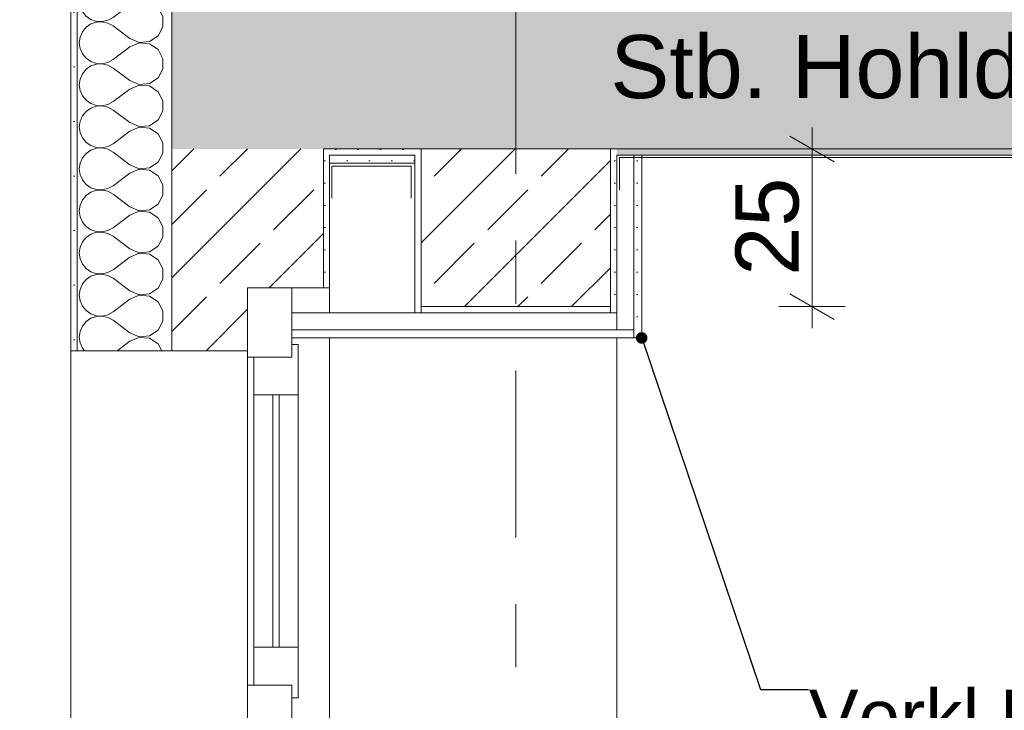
# Model space of a CAD drawing. Header units: metres. Extents: x -17.8 to 3.6, y -5.9 to 16.3.
# Tile 20 of 77: x -13.9 to -12.4, y 5.5 to 6.6. Entities that reach past the tile are written whole.
import ezdxf

# ---------------------------------------------------------------- set-up
doc = ezdxf.new("R2010")
doc.units = ezdxf.units.M
doc.header["$MEASUREMENT"] = 0
doc.linetypes.add('Strichlinie doppelt', pattern=[0.546806, 0.264583, -0.105833, 0.070556, -0.105833])
doc.linetypes.add('Wipeout_Contour', pattern=[1, 0, -1])
for name, color, linetype in [('152 - Bemaßung_ Beschriftung.Ausbau', 7, 'Continuous'), ('301 - Elemente.Linie', 7, 'Continuous'), ('451 - Universal.Achsen Raster', 7, 'Continuous'), ('603 - Struktur.Bodenplatte_ Decke Roh', 7, 'Continuous'), ('604 - Struktur.Wand Aussen', 7, 'Continuous'), ('607 - Struktur.Stütze', 7, 'Continuous'), ('608 - Struktur.Träger', 7, 'Continuous'), ('Neubau_152 - Bemaßung_ Beschriftung.Ausbau', 7, 'Continuous'), ('Neubau_653 - Abdeckung.TB Verkofferung', 7, 'Continuous')]:
    doc.layers.add(name, color=color, linetype=linetype)
doc.styles.add('ERSTELLTER_STIL_1', font='txt')
doc.dimstyles.new('ERSTELLTER_STIL__1', dxfattribs={"dimtxt": 0.1, "dimasz": 0.0532, "dimexe": 0.18, "dimexo": 0.0625, "dimgap": 0, "dimtad": 1, "dimzin": 0, "dimdsep": 46, "dimtxsty": 'ERSTELLTER_STIL_1', "dimblk": 'ARROWHEAD_2', "dimblk1": 'ARROWHEAD_2', "dimblk2": 'ARROWHEAD_2', "dimcen": 0.09, "dimse1": 1, "dimse2": 1, "dimclrd": 7, "dimclre": 7, "dimclrt": 7, "dimazin": 0, "dimtfac": 1, "dimtdec": 4, "dimtmove": 0, "dimatfit": 3, "dimfxl": 1, "dimtolj": 1, "dimtzin": 0, "dimarcsym": 0})
doc.dimstyles.new('ERSTELLTER_STIL__4', dxfattribs={"dimtxt": 0.18, "dimasz": 0.03648, "dimexe": 0.18, "dimexo": 0.0625, "dimgap": 0, "dimtad": 0, "dimtih": 1, "dimtoh": 1, "dimdec": 4, "dimzin": 0, "dimdsep": 46, "dimcen": 0.09, "dimadec": 0, "dimazin": 0, "dimtfac": 1, "dimtdec": 4, "dimtmove": 0, "dimatfit": 3, "dimldrblk": 'ARROWHEAD_11', "dimfxl": 1, "dimtolj": 1, "dimtzin": 0, "dimarcsym": 0})
pattern_1 = [(45, (0, 0), (-0.01767767, 0.01767767), [0, -0.025])]
pattern_2 = [(45, (0, 0), (-0.0848528, 0.0848528), []), (45, (-0.04243, 0.04243), (-0.0848528, 0.0848528), [0.09, -0.03])]

# ---------------------------------------------------------------- blocks, each defined once
blk = doc.blocks.new('*X6')
at = {"layer": '604 - Struktur.Wand Aussen', "color": 7, "linetype": 'Continuous', "lineweight": 5}
for p, q in [((-13.8404, 6.6091), (-13.8417, 6.6)), ((-13.8378, 6.615), (-13.8404, 6.6091)), ((-13.7617, 6.6067), (-13.7728, 6.615)), ((-13.7617, 6.6067), (-13.7467, 6.6004)), ((-13.7467, 6.6004), (-13.7305, 6.6019)), ((-13.7305, 6.6019), (-13.717, 6.6109)), ((-13.717, 6.6109), (-13.7148, 6.615)), ((-13.8417, 6.6), (-13.8404, 6.5909)), ((-13.8404, 6.5909), (-13.8367, 6.5825)), ((-13.7617, 6.5933), (-13.7883, 6.5733)), ((-13.7467, 6.5996), (-13.7617, 6.5933)), ((-13.7305, 6.5981), (-13.7467, 6.5996)), ((-13.717, 6.5891), (-13.7305, 6.5981)), ((-13.7093, 6.5748), (-13.717, 6.5891)), ((-13.8367, 6.5825), (-13.8308, 6.5754)), ((-13.8308, 6.5754), (-13.8232, 6.5702)), ((-13.8232, 6.5702), (-13.8145, 6.5672)), ((-13.7964, 6.5689), (-13.7883, 6.5733)), ((-13.7093, 6.5585), (-13.7093, 6.5748)), ((-13.8308, 6.5579), (-13.8367, 6.5509)), ((-13.8232, 6.5631), (-13.8308, 6.5579)), ((-13.8145, 6.5661), (-13.8232, 6.5631)), ((-13.8145, 6.5672), (-13.8053, 6.5668)), ((-13.8053, 6.5665), (-13.8145, 6.5661)), ((-13.8053, 6.5668), (-13.7964, 6.5689)), ((-13.7964, 6.5645), (-13.8053, 6.5665)), ((-13.7883, 6.56), (-13.7964, 6.5645)), ((-13.7617, 6.54), (-13.7883, 6.56)), ((-13.717, 6.5442), (-13.7093, 6.5585)), ((-13.8404, 6.5424), (-13.8417, 6.5333)), ((-13.8367, 6.5509), (-13.8404, 6.5424)), ((-13.7617, 6.54), (-13.7467, 6.5337)), ((-13.7305, 6.5352), (-13.717, 6.5442)), ((-13.8417, 6.5333), (-13.8404, 6.5242)), ((-13.8404, 6.5242), (-13.8367, 6.5158)), ((-13.7617, 6.5267), (-13.7883, 6.5067)), ((-13.7467, 6.533), (-13.7617, 6.5267)), ((-13.7467, 6.5337), (-13.7305, 6.5352)), ((-13.7305, 6.5314), (-13.7467, 6.533)), ((-13.717, 6.5224), (-13.7305, 6.5314)), ((-13.7093, 6.5081), (-13.717, 6.5224)), ((-13.8367, 6.5158), (-13.8308, 6.5087)), ((-13.8308, 6.5087), (-13.8232, 6.5035)), ((-13.7964, 6.5022), (-13.7883, 6.5067)), ((-13.7093, 6.4919), (-13.7093, 6.5081)), ((-13.8308, 6.4913), (-13.8367, 6.4842)), ((-13.8232, 6.4965), (-13.8308, 6.4913)), ((-13.8232, 6.5035), (-13.8145, 6.5006)), ((-13.8145, 6.4994), (-13.8232, 6.4965)), ((-13.8145, 6.5006), (-13.8053, 6.5001)), ((-13.8053, 6.4999), (-13.8145, 6.4994)), ((-13.8053, 6.5001), (-13.7964, 6.5022)), ((-13.7964, 6.4978), (-13.8053, 6.4999)), ((-13.7883, 6.4933), (-13.7964, 6.4978)), ((-13.7617, 6.4733), (-13.7883, 6.4933)), ((-13.717, 6.4776), (-13.7093, 6.4919)), ((-13.8404, 6.4758), (-13.8417, 6.4667)), ((-13.8367, 6.4842), (-13.8404, 6.4758)), ((-13.7305, 6.4686), (-13.717, 6.4776)), ((-13.8417, 6.4667), (-13.8404, 6.4576)), ((-13.7617, 6.46), (-13.7883, 6.44)), ((-13.7617, 6.4733), (-13.7467, 6.467)), ((-13.7467, 6.4663), (-13.7617, 6.46)), ((-13.7467, 6.467), (-13.7305, 6.4686)), ((-13.7305, 6.4648), (-13.7467, 6.4663)), ((-13.717, 6.4558), (-13.7305, 6.4648)), ((-13.8404, 6.4576), (-13.8367, 6.4491)), ((-13.8367, 6.4491), (-13.8308, 6.4421)), ((-13.7093, 6.4415), (-13.717, 6.4558)), ((-13.8308, 6.4421), (-13.8232, 6.4369)), ((-13.8232, 6.4298), (-13.8308, 6.4246)), ((-13.8232, 6.4369), (-13.8145, 6.4339)), ((-13.8145, 6.4328), (-13.8232, 6.4298)), ((-13.8145, 6.4339), (-13.8053, 6.4335)), ((-13.8053, 6.4332), (-13.8145, 6.4328)), ((-13.8053, 6.4335), (-13.7964, 6.4355)), ((-13.7964, 6.4311), (-13.8053, 6.4332)), ((-13.7964, 6.4355), (-13.7883, 6.44)), ((-13.7883, 6.4267), (-13.7964, 6.4311)), ((-13.7093, 6.4252), (-13.7093, 6.4415)), ((-13.8367, 6.4175), (-13.8404, 6.4091)), ((-13.8308, 6.4246), (-13.8367, 6.4175)), ((-13.7617, 6.4067), (-13.7883, 6.4267)), ((-13.717, 6.4109), (-13.7093, 6.4252)), ((-13.8404, 6.4091), (-13.8417, 6.4)), ((-13.8417, 6.4), (-13.8404, 6.3909)), ((-13.7617, 6.4067), (-13.7467, 6.4004)), ((-13.7467, 6.3996), (-13.7617, 6.3933)), ((-13.7467, 6.4004), (-13.7305, 6.4019)), ((-13.7305, 6.3981), (-13.7467, 6.3996)), ((-13.7305, 6.4019), (-13.717, 6.4109)), ((-13.717, 6.3891), (-13.7305, 6.3981)), ((-13.8404, 6.3909), (-13.8367, 6.3825)), ((-13.8367, 6.3825), (-13.8308, 6.3754)), ((-13.7617, 6.3933), (-13.7883, 6.3733)), ((-13.7093, 6.3748), (-13.717, 6.3891)), ((-13.8308, 6.3754), (-13.8232, 6.3702)), ((-13.8232, 6.3702), (-13.8145, 6.3672)), ((-13.8145, 6.3661), (-13.8232, 6.3631)), ((-13.8145, 6.3672), (-13.8053, 6.3668)), ((-13.8053, 6.3665), (-13.8145, 6.3661)), ((-13.8053, 6.3668), (-13.7964, 6.3689)), ((-13.7964, 6.3645), (-13.8053, 6.3665)), ((-13.7964, 6.3689), (-13.7883, 6.3733)), ((-13.7093, 6.3585), (-13.7093, 6.3748)), ((-13.8367, 6.3509), (-13.8404, 6.3424)), ((-13.8308, 6.3579), (-13.8367, 6.3509)), ((-13.8232, 6.3631), (-13.8308, 6.3579)), ((-13.7883, 6.36), (-13.7964, 6.3645)), ((-13.7617, 6.34), (-13.7883, 6.36)), ((-13.717, 6.3442), (-13.7093, 6.3585)), ((-13.8404, 6.3424), (-13.8417, 6.3333)), ((-13.7617, 6.34), (-13.7467, 6.3337)), ((-13.7467, 6.3337), (-13.7305, 6.3352)), ((-13.7305, 6.3352), (-13.717, 6.3442)), ((-13.8417, 6.3333), (-13.8404, 6.3242)), ((-13.8404, 6.3242), (-13.8367, 6.3158)), ((-13.7617, 6.3267), (-13.7883, 6.3067)), ((-13.7467, 6.333), (-13.7617, 6.3267)), ((-13.7305, 6.3314), (-13.7467, 6.333)), ((-13.717, 6.3224), (-13.7305, 6.3314)), ((-13.7093, 6.3081), (-13.717, 6.3224)), ((-13.8367, 6.3158), (-13.8308, 6.3087)), ((-13.8308, 6.3087), (-13.8232, 6.3035)), ((-13.7964, 6.3022), (-13.7883, 6.3067)), ((-13.7093, 6.2919), (-13.7093, 6.3081)), ((-13.8308, 6.2913), (-13.8367, 6.2842)), ((-13.8232, 6.2965), (-13.8308, 6.2913)), ((-13.8232, 6.3035), (-13.8145, 6.3006)), ((-13.8145, 6.2994), (-13.8232, 6.2965)), ((-13.8145, 6.3006), (-13.8053, 6.3001)), ((-13.8053, 6.2999), (-13.8145, 6.2994)), ((-13.8053, 6.3001), (-13.7964, 6.3022)), ((-13.7964, 6.2978), (-13.8053, 6.2999)), ((-13.7883, 6.2933), (-13.7964, 6.2978)), ((-13.7617, 6.2733), (-13.7883, 6.2933)), ((-13.717, 6.2776), (-13.7093, 6.2919)), ((-13.8404, 6.2758), (-13.8417, 6.2667)), ((-13.8367, 6.2842), (-13.8404, 6.2758)), ((-13.7617, 6.2733), (-13.7467, 6.267)), ((-13.7305, 6.2686), (-13.717, 6.2776)), ((-13.8417, 6.2667), (-13.8404, 6.2576)), ((-13.8404, 6.2576), (-13.8367, 6.2491)), ((-13.7617, 6.26), (-13.7883, 6.24)), ((-13.7467, 6.2663), (-13.7617, 6.26)), ((-13.7467, 6.267), (-13.7305, 6.2686)), ((-13.7305, 6.2648), (-13.7467, 6.2663)), ((-13.717, 6.2558), (-13.7305, 6.2648)), ((-13.8367, 6.2491), (-13.8308, 6.2421)), ((-13.8308, 6.2421), (-13.8232, 6.2369)), ((-13.7093, 6.2415), (-13.717, 6.2558)), ((-13.7093, 6.2252), (-13.7093, 6.2415)), ((-13.8232, 6.2298), (-13.8308, 6.2246)), ((-13.8232, 6.2369), (-13.8145, 6.2339)), ((-13.8145, 6.2328), (-13.8232, 6.2298)), ((-13.8145, 6.2339), (-13.8053, 6.2335)), ((-13.8053, 6.2332), (-13.8145, 6.2328)), ((-13.8053, 6.2335), (-13.7964, 6.2355)), ((-13.7964, 6.2311), (-13.8053, 6.2332)), ((-13.7964, 6.2355), (-13.7883, 6.24)), ((-13.7883, 6.2267), (-13.7964, 6.2311)), ((-13.7617, 6.2067), (-13.7883, 6.2267)), ((-13.8367, 6.2175), (-13.8404, 6.2091)), ((-13.8308, 6.2246), (-13.8367, 6.2175)), ((-13.7305, 6.2019), (-13.717, 6.2109)), ((-13.717, 6.2109), (-13.7093, 6.2252)), ((-13.8404, 6.2091), (-13.8417, 6.2)), ((-13.8417, 6.2), (-13.8404, 6.1909)), ((-13.7617, 6.2067), (-13.7467, 6.2004)), ((-13.7467, 6.1996), (-13.7617, 6.1933)), ((-13.7467, 6.2004), (-13.7305, 6.2019)), ((-13.7305, 6.1981), (-13.7467, 6.1996)), ((-13.717, 6.1891), (-13.7305, 6.1981)), ((-13.8404, 6.1909), (-13.8367, 6.1825)), ((-13.8367, 6.1825), (-13.8308, 6.1754)), ((-13.7617, 6.1933), (-13.7883, 6.1733)), ((-13.7093, 6.1748), (-13.717, 6.1891)), ((-13.8308, 6.1754), (-13.8232, 6.1702)), ((-13.8232, 6.1702), (-13.8145, 6.1672)), ((-13.8145, 6.1661), (-13.8232, 6.1631)), ((-13.8145, 6.1672), (-13.8053, 6.1668)), ((-13.8053, 6.1665), (-13.8145, 6.1661)), ((-13.8053, 6.1668), (-13.7964, 6.1689)), ((-13.7964, 6.1645), (-13.8053, 6.1665)), ((-13.7964, 6.1689), (-13.7883, 6.1733)), ((-13.7883, 6.16), (-13.7964, 6.1645)), ((-13.7093, 6.1585), (-13.7093, 6.1748)), ((-13.8367, 6.1509), (-13.8404, 6.1424)), ((-13.8308, 6.1579), (-13.8367, 6.1509)), ((-13.8232, 6.1631), (-13.8308, 6.1579)), ((-13.7617, 6.14), (-13.7883, 6.16)), ((-13.717, 6.1442), (-13.7093, 6.1585)), ((-13.8404, 6.1424), (-13.8417, 6.1333)), ((-13.8417, 6.1333), (-13.8404, 6.1242)), ((-13.7617, 6.14), (-13.7467, 6.1337)), ((-13.7467, 6.133), (-13.7617, 6.1267)), ((-13.7467, 6.1337), (-13.7305, 6.1352)), ((-13.7305, 6.1314), (-13.7467, 6.133)), ((-13.7305, 6.1352), (-13.717, 6.1442)), ((-13.8404, 6.1242), (-13.8367, 6.1158)), ((-13.7617, 6.1267), (-13.7883, 6.1067)), ((-13.717, 6.1224), (-13.7305, 6.1314)), ((-13.7093, 6.1081), (-13.717, 6.1224)), ((-13.8367, 6.1158), (-13.8308, 6.1087)), ((-13.8308, 6.1087), (-13.8232, 6.1035)), ((-13.8232, 6.1035), (-13.8145, 6.1006)), ((-13.8053, 6.1001), (-13.7964, 6.1022)), ((-13.7964, 6.1022), (-13.7883, 6.1067)), ((-13.7093, 6.0919), (-13.7093, 6.1081)), ((-13.8308, 6.0913), (-13.8367, 6.0842)), ((-13.8232, 6.0965), (-13.8308, 6.0913)), ((-13.8145, 6.0994), (-13.8232, 6.0965)), ((-13.8145, 6.1006), (-13.8053, 6.1001)), ((-13.8053, 6.0999), (-13.8145, 6.0994)), ((-13.7964, 6.0978), (-13.8053, 6.0999)), ((-13.7883, 6.0933), (-13.7964, 6.0978)), ((-13.7617, 6.0733), (-13.7883, 6.0933)), ((-13.717, 6.0776), (-13.7093, 6.0919)), ((-13.8404, 6.0758), (-13.8417, 6.0667)), ((-13.8367, 6.0842), (-13.8404, 6.0758)), ((-13.7617, 6.0733), (-13.7467, 6.067)), ((-13.7305, 6.0686), (-13.717, 6.0776)), ((-13.8417, 6.0667), (-13.8404, 6.0576)), ((-13.8404, 6.0576), (-13.8367, 6.0491)), ((-13.7617, 6.06), (-13.7817, 6.045)), ((-13.7467, 6.0663), (-13.7617, 6.06)), ((-13.7467, 6.067), (-13.7305, 6.0686)), ((-13.7305, 6.0648), (-13.7467, 6.0663)), ((-13.717, 6.0558), (-13.7305, 6.0648)), ((-13.7112, 6.045), (-13.717, 6.0558)), ((-13.8367, 6.0491), (-13.8333, 6.045))]:
    blk.add_line(p, q, dxfattribs=at)
blk = doc.blocks.new('*D83')
at = {"layer": '152 - Bemaßung_ Beschriftung.Ausbau', "color": 7, "linetype": 'Continuous', "lineweight": 5}
for p, q in [((-12.6805, 6.365), (-12.6805, 6.3992)), ((-12.6455, 6.3448), (-12.7155, 6.3852)), ((-12.628, 6.365), (-12.733, 6.365)), ((-12.6805, 6.115), (-12.6805, 6.365)), ((-12.7155, 6.1352), (-12.6455, 6.0948)), ((-12.628, 6.115), (-12.733, 6.115)), ((-12.6805, 6.0808), (-12.6805, 6.115))]:
    blk.add_line(p, q, dxfattribs=at)
at = {"layer": '152 - Bemaßung_ Beschriftung.Ausbau', "color": 7, "lineweight": 5, "insert": (-12.7005, 6.1641), "char_height": 0.1, "attachment_point": 7, "rotation": 90, "style": 'ERSTELLTER_STIL_1'}
blk.add_mtext('\\A1;{\\pql;\\fArial|b0|i0|c0|p38;25}', dxfattribs=at)
blk = doc.blocks.new('ARROWHEAD_2')
at = {"color": 0, "linetype": 'Continuous', "lineweight": 0}
for p, q in [((-0.378, -0.655), (0.378, 0.655)), ((0, 0), (-1, 0))]:
    blk.add_line(p, q, dxfattribs=at)
blk = doc.blocks.new('*D92')
at = {"layer": '152 - Bemaßung_ Beschriftung.Ausbau', "color": 7, "linetype": 'Continuous', "lineweight": 5}
for p, q in [((-14.855, 0), (-14.855, 13.3199)), ((-14.89, 0.0202), (-14.82, -0.0202)), ((-14.8025, 0), (-14.9075, 0)), ((-14.855, -1.75), (-14.855, 0)), ((-14.89, -1.7298), (-14.82, -1.7702)), ((-14.8025, -1.75), (-14.9075, -1.75))]:
    blk.add_line(p, q, dxfattribs=at)
at = {"color": 254, "linetype": 'Wipeout_Contour', "lineweight": 0, "ltscale": 59.837338}
blk.add_wipeout([(-14.8563, -1.0268), (-14.8563, -0.7232), (-14.9938, -0.7232), (-14.9938, -1.0268)], dxfattribs=at).dxf.layer = '152 - Bemaßung_ Beschriftung.Ausbau'
at = {"layer": '152 - Bemaßung_ Beschriftung.Ausbau', "color": 7, "lineweight": 5, "insert": (-14.875, -1.008), "char_height": 0.1, "attachment_point": 7, "rotation": 90, "style": 'ERSTELLTER_STIL_1'}
blk.add_mtext('\\A1;{\\pql;\\fArial|b0|i0|c0|p38;1,75}', dxfattribs=at)
blk = doc.blocks.new('*D93')
at = {"layer": '152 - Bemaßung_ Beschriftung.Ausbau', "color": 7, "linetype": 'Continuous', "lineweight": 5}
for p, q in [((-14.855, 13.3199), (-14.855, 13.3541)), ((-14.82, 13.2997), (-14.89, 13.3401)), ((-14.8025, 13.3199), (-14.9075, 13.3199)), ((-14.855, 0), (-14.855, 13.3199)), ((-14.89, 0.0202), (-14.82, -0.0202))]:
    blk.add_line(p, q, dxfattribs=at)
at = {"color": 254, "linetype": 'Wipeout_Contour', "lineweight": 0, "ltscale": 65.424627}
blk.add_wipeout([(-14.8563, 6.4201), (-14.8563, 6.8997), (-14.9938, 6.8997), (-14.9938, 6.4201)], dxfattribs=at).dxf.layer = '152 - Bemaßung_ Beschriftung.Ausbau'
at = {"layer": '152 - Bemaßung_ Beschriftung.Ausbau', "color": 7, "lineweight": 5, "insert": (-14.8556, 6.4389), "char_height": 0.1, "attachment_point": 7, "rotation": 90, "style": 'ERSTELLTER_STIL_1'}
blk.add_mtext('\\A1;{\\pql;\\fArial|b0|i0|c0|p38;13,31\\fArial|b0|i0|c0|p38;\\A1{\\H.66x;\\S99^  ;}}', dxfattribs=at)
blk = doc.blocks.new('*D100')
at = {"layer": '152 - Bemaßung_ Beschriftung.Ausbau', "color": 7, "linetype": 'Continuous', "lineweight": 5}
for p, q in [((-14.39, 6.1652), (-14.32, 6.1248)), ((-14.3025, 6.145), (-14.4075, 6.145)), ((-14.355, 4.135), (-14.355, 6.145)), ((-14.39, 4.1552), (-14.32, 4.1148)), ((-14.3025, 4.135), (-14.4075, 4.135))]:
    blk.add_line(p, q, dxfattribs=at)
at = {"color": 254, "linetype": 'Wipeout_Contour', "lineweight": 0, "ltscale": 61.298089}
blk.add_wipeout([(-14.3563, 4.9882), (-14.3563, 5.2918), (-14.4938, 5.2918), (-14.4938, 4.9882)], dxfattribs=at).dxf.layer = '152 - Bemaßung_ Beschriftung.Ausbau'
at = {"layer": '152 - Bemaßung_ Beschriftung.Ausbau', "color": 7, "lineweight": 5, "insert": (-14.375, 5.007), "char_height": 0.1, "attachment_point": 7, "rotation": 90, "style": 'ERSTELLTER_STIL_1'}
blk.add_mtext('\\A1;{\\pql;\\fArial|b0|i0|c0|p38;2,01}', dxfattribs=at)
blk = doc.blocks.new('*D101')
at = {"layer": '152 - Bemaßung_ Beschriftung.Ausbau', "color": 7, "linetype": 'Continuous', "lineweight": 5}
for p, q in [((-14.39, 6.7152), (-14.32, 6.6748)), ((-14.3025, 6.695), (-14.4075, 6.695)), ((-14.355, 6.145), (-14.355, 6.695)), ((-14.39, 6.1652), (-14.32, 6.1248)), ((-14.3025, 6.145), (-14.4075, 6.145))]:
    blk.add_line(p, q, dxfattribs=at)
at = {"color": 254, "linetype": 'Wipeout_Contour', "lineweight": 0, "ltscale": 63.196964}
blk.add_wipeout([(-14.3563, 6.3254), (-14.3563, 6.5146), (-14.4938, 6.5146), (-14.4938, 6.3254)], dxfattribs=at).dxf.layer = '152 - Bemaßung_ Beschriftung.Ausbau'
at = {"layer": '152 - Bemaßung_ Beschriftung.Ausbau', "color": 7, "lineweight": 5, "insert": (-14.375, 6.3441), "char_height": 0.1, "attachment_point": 7, "rotation": 90, "style": 'ERSTELLTER_STIL_1'}
blk.add_mtext('\\A1;{\\pql;\\fArial|b0|i0|c0|p38;55}', dxfattribs=at)
blk = doc.blocks.new('ARROWHEAD_11')
at = {"color": 0, "linetype": 'Continuous', "lineweight": 0}
blk.add_line((0, 0), (-1, 0), dxfattribs=at)
at = {"color": 0, "linetype": 'Continuous', "lineweight": 0, "const_width": 0.25, "flags": 128}
blk.add_lwpolyline([(-0.125, 0, 1), (0.125, 0, 1)], format="xyb", close=True, dxfattribs=at)

msp = doc.modelspace()

# ---------------------------------------------------------------- hatches: boundary and pattern name
at = {"layer": '603 - Struktur.Bodenplatte_ Decke Roh', "linetype": 'Continuous', "lineweight": 5}
h = msp.add_hatch(dxfattribs=at)
h.set_pattern_fill('Beton__Stahlbeton_0001', style=0, pattern_type=2)
h.set_pattern_definition(pattern_2)
h.paths.add_polyline_path([(-0.005, 6.365), (-0.005, 6.615), (-13.695, 6.615), (-13.695, 6.365), (-13.455, 6.365), (-13.31, 6.365), (-12.99, 6.365), (-8.51, 6.365), (-8.09, 6.365), (-6.01, 6.365), (-5.79, 6.365), (-5.41, 6.365), (-5.19, 6.365), (-0.71, 6.365), (-0.39, 6.365), (-0.245, 6.365)])
h = msp.add_hatch(dxfattribs=at)
h.set_pattern_fill('Gips_0001', style=0, pattern_type=2)
h.set_pattern_definition(pattern_1)
h.paths.add_polyline_path([(-13.455, 6.365), (-13.455, 6.355), (-13.31, 6.355), (-13.31, 6.365)])
h = msp.add_hatch(dxfattribs=at)
h.set_pattern_fill('Gips_0001', style=0, pattern_type=2)
h.set_pattern_definition(pattern_1)
h.paths.add_polyline_path([(-12.99, 6.355), (-8.51, 6.355), (-8.51, 6.365), (-12.99, 6.365)])
at = {"layer": '604 - Struktur.Wand Aussen', "linetype": 'Continuous', "lineweight": 5}
h = msp.add_hatch(dxfattribs=at)
h.set_pattern_fill('Verputz_0001', style=0, pattern_type=2)
h.set_pattern_definition([(0, (0, 0), (0, 0.08660254), [0, -0.05]), (0, (0.025, 0.0433), (0, 0.08660254), [0, -0.05])])
h.paths.add_polyline_path([(-13.845, 6.615), (-13.855, 6.615), (-13.855, 6.045), (-13.845, 6.045)])
h = msp.add_hatch(dxfattribs=at)
h.set_pattern_fill('Beton__Stahlbeton_0001', style=0, pattern_type=2)
h.set_pattern_definition(pattern_2)
h.paths.add_polyline_path([(-13.695, 6.045), (-13.575, 6.045), (-13.575, 6.145), (-13.505, 6.145), (-13.455, 6.145), (-13.455, 6.355), (-13.455, 6.365), (-13.695, 6.365)])
h = msp.add_hatch(dxfattribs=at)
h.set_pattern_fill('Gips_0001', style=0, pattern_type=2)
h.set_pattern_definition(pattern_1)
h.paths.add_polyline_path([(-13.455, 6.355), (-13.455, 6.145), (-13.445, 6.145), (-13.445, 6.355)])
at = {"layer": '608 - Struktur.Träger', "linetype": 'Continuous', "lineweight": 5}
h = msp.add_hatch(dxfattribs=at)
h.set_pattern_fill('Gips_0001', style=0, pattern_type=2)
h.set_pattern_definition(pattern_1)
h.paths.add_polyline_path([(-13.31, 6.105), (-13.3, 6.105), (-13.3, 6.115), (-13.3, 6.365), (-13.31, 6.365)])
h = msp.add_hatch(dxfattribs=at)
h.set_pattern_fill('Beton__Stahlbeton_0001', style=0, pattern_type=2)
h.set_pattern_definition(pattern_2)
h.paths.add_polyline_path([(-13.3, 6.115), (-13, 6.115), (-13, 6.365), (-13.3, 6.365)])
h = msp.add_hatch(dxfattribs=at)
h.set_pattern_fill('Gips_0001', style=0, pattern_type=2)
h.set_pattern_definition(pattern_1)
h.paths.add_polyline_path([(-13, 6.115), (-13, 6.105), (-12.99, 6.105), (-12.99, 6.365), (-13, 6.365)])
h = msp.add_hatch(dxfattribs=at)
h.set_pattern_fill('Gips_0001', style=0, pattern_type=2)
h.set_pattern_definition(pattern_1)
h.paths.add_polyline_path([(-13, 6.115), (-13.3, 6.115), (-13.3, 6.105), (-13, 6.105)])
at = {"layer": 'Neubau_653 - Abdeckung.TB Verkofferung', "linetype": 'Continuous', "lineweight": 5}
h = msp.add_hatch(dxfattribs=at)
h.set_pattern_fill('Gips_0001', style=0, pattern_type=2)
h.set_pattern_definition(pattern_1)
h.paths.add_polyline_path([(-13.445, 6.3425), (-13.31, 6.3425), (-13.31, 6.355), (-13.445, 6.355)])
h = msp.add_hatch(dxfattribs=at)
h.set_pattern_fill('Gips_0001', style=0, pattern_type=2)
h.set_pattern_definition(pattern_1)
h.paths.add_polyline_path([(-12.9505, 6.355), (-12.963, 6.355), (-12.963, 6.078), (-12.963, 6.0655), (-12.9505, 6.0655)])
h = msp.add_hatch(dxfattribs=at)
h.set_pattern_fill('Gips_0001', style=0, pattern_type=2)
h.set_pattern_definition(pattern_1)
h.paths.add_polyline_path([(-12.99, 6.078), (-13.505, 6.078), (-13.505, 6.0655), (-12.963, 6.0655), (-12.963, 6.078)])

# ---------------------------------------------------------------- linework, layer by layer
at = {"layer": '301 - Elemente.Linie', "color": 92, "linetype": 'Continuous', "lineweight": 9, "true_color": 0x00be00, "flags": 128}
for points in [[(-12.9859, 6.3002), (-12.9859, 6.3512), (-8.5157, 6.3512), (-8.5157, 6.3002)], [(-13.4416, 6.2867), (-13.4416, 6.3376), (-13.3157, 6.3376), (-13.3157, 6.2867)]]:
    msp.add_lwpolyline(points, dxfattribs=at)
at = {"layer": '451 - Universal.Achsen Raster', "color": 160, "linetype": 'Strichlinie doppelt', "lineweight": 9, "true_color": 0x3232ff}
msp.add_line((-13.15, 15.81), (-13.15, -5.5), dxfattribs=at)
at = {"layer": '603 - Struktur.Bodenplatte_ Decke Roh', "color": 7, "linetype": 'Continuous', "lineweight": 5}
for p, q in [((-13.31, 6.355), (-13.445, 6.355)), ((-8.6495, 6.355), (-12.9505, 6.355))]:
    msp.add_line(p, q, dxfattribs=at)
at = {"layer": '603 - Struktur.Bodenplatte_ Decke Roh', "color": 7, "linetype": 'Continuous', "lineweight": 13, "flags": 128}
msp.add_lwpolyline([(-0.245, 6.365), (-0.39, 6.365), (-0.4, 6.365), (-0.7, 6.365), (-0.71, 6.365), (-5.19, 6.365), (-5.2, 6.365), (-5.4, 6.365), (-5.41, 6.365), (-5.79, 6.365), (-5.8, 6.365), (-6, 6.365), (-6.01, 6.365), (-8.09, 6.365), (-8.1, 6.365), (-8.5, 6.365), (-8.51, 6.365), (-12.99, 6.365), (-13, 6.365), (-13.3, 6.365), (-13.31, 6.365), (-13.455, 6.365)], dxfattribs=at)
at = {"layer": '603 - Struktur.Bodenplatte_ Decke Roh', "color": 7, "linetype": 'Continuous', "lineweight": 5, "flags": 128}
msp.add_lwpolyline([(-12.9505, 6.355), (-12.963, 6.355), (-12.99, 6.355)], dxfattribs=at)
at = {"layer": '604 - Struktur.Wand Aussen', "color": 7, "linetype": 'Continuous', "lineweight": 5}
for p, q in [((-13.855, 6.615), (-13.855, 6.045)), ((-13.845, 6.615), (-13.845, 6.045)), ((-13.445, 6.355), (-13.445, 6.145)), ((-13.445, 6.145), (-13.455, 6.145))]:
    msp.add_line(p, q, dxfattribs=at)
at = {"layer": '604 - Struktur.Wand Aussen', "color": 7, "linetype": 'Continuous', "lineweight": 13}
for p, q in [((-13.445, 6.145), (-13.445, 6.105)), ((-13.495, 6.055), (-13.505, 6.055)), ((-13.495, 6.055), (-13.495, 5.975)), ((-13.445, 6.0655), (-13.445, 4.155)), ((-13.855, 4.135), (-13.855, 6.045)), ((-13.575, 6.045), (-13.695, 6.045)), ((-13.575, 5.515), (-13.575, 6.035)), ((-13.565, 6.035), (-13.565, 5.975)), ((-13.565, 5.5989), (-13.565, 5.975)), ((-13.535, 5.975), (-13.535, 5.575)), ((-13.525, 5.975), (-13.525, 5.575)), ((-13.495, 5.5991), (-13.495, 5.975)), ((-13.565, 5.5873), (-13.565, 5.5982)), ((-13.565, 5.5757), (-13.565, 5.5866)), ((-13.565, 5.575), (-13.565, 5.515)), ((-13.495, 5.575), (-13.495, 5.495)), ((-13.575, 5.515), (-13.575, 5.435)), ((-13.495, 5.495), (-13.505, 5.495))]:
    msp.add_line(p, q, dxfattribs=at)
at = {"layer": '604 - Struktur.Wand Aussen', "color": 7, "linetype": 'Continuous', "lineweight": 9}
for p, q in [((-13.565, 5.5982), (-13.565, 5.5989)), ((-13.565, 5.5866), (-13.565, 5.5873)), ((-13.495, 5.575), (-13.495, 5.5991)), ((-13.565, 5.575), (-13.565, 5.5757))]:
    msp.add_line(p, q, dxfattribs=at)
at = {"layer": '604 - Struktur.Wand Aussen', "color": 7, "linetype": 'Continuous', "lineweight": 13, "flags": 128}
for points in [[(-13.695, 6.615), (-13.695, 6.365), (-13.695, 6.045)], [(-13.455, 6.365), (-13.455, 6.355), (-13.455, 6.145)], [(-13.455, 6.145), (-13.505, 6.145), (-13.575, 6.145)], [(-13.575, 6.145), (-13.575, 6.045), (-13.575, 6.035)], [(-13.505, 6.145), (-13.505, 6.055), (-13.505, 6.035)], [(-13.505, 6.035), (-13.565, 6.035), (-13.575, 6.035)], [(-13.495, 5.975), (-13.505, 5.975), (-13.525, 5.975), (-13.535, 5.975), (-13.565, 5.975)], [(-13.495, 5.575), (-13.505, 5.575), (-13.525, 5.575), (-13.535, 5.575), (-13.565, 5.575)], [(-13.505, 5.515), (-13.565, 5.515), (-13.575, 5.515)], [(-13.505, 5.515), (-13.505, 5.495), (-13.505, 5.455), (-13.505, 5.435)]]:
    msp.add_lwpolyline(points, dxfattribs=at)
at = {"layer": '604 - Struktur.Wand Aussen', "color": 7, "linetype": 'Continuous', "lineweight": 5, "flags": 128}
msp.add_lwpolyline([(-13.695, 6.045), (-13.705, 6.045), (-13.845, 6.045), (-13.855, 6.045)], dxfattribs=at)
at = {"layer": '607 - Struktur.Stütze', "color": 7, "linetype": 'Continuous', "lineweight": 13}
msp.add_line((-12.99, 3.365), (-12.99, 6.0655), dxfattribs=at)
at = {"layer": '608 - Struktur.Träger', "color": 7, "linetype": 'Continuous', "lineweight": 5}
for p, q in [((-13.31, 6.355), (-13.31, 6.105)), ((-13.3, 6.115), (-13.3, 6.105)), ((-13, 6.115), (-13, 6.105))]:
    msp.add_line(p, q, dxfattribs=at)
at = {"layer": '608 - Struktur.Träger', "color": 7, "linetype": 'Continuous', "lineweight": 13}
for p, q in [((-13.3, 6.365), (-13.3, 6.115)), ((-13, 6.365), (-13, 6.115)), ((-13, 6.115), (-13.3, 6.115))]:
    msp.add_line(p, q, dxfattribs=at)
at = {"layer": 'Neubau_653 - Abdeckung.TB Verkofferung', "color": 1, "linetype": 'Continuous', "lineweight": 5}
for p, q in [((-12.9505, 6.355), (-12.9505, 6.0655)), ((-13.31, 6.105), (-13.505, 6.105))]:
    msp.add_line(p, q, dxfattribs=at)
at = {"layer": 'Neubau_653 - Abdeckung.TB Verkofferung', "color": 1, "linetype": 'Continuous', "lineweight": 9, "flags": 128}
msp.add_lwpolyline([(-13.445, 6.3425), (-13.31, 6.3425), (-13.31, 6.355), (-13.445, 6.355)], close=True, dxfattribs=at)
at = {"layer": 'Neubau_653 - Abdeckung.TB Verkofferung', "color": 1, "linetype": 'Continuous', "lineweight": 5, "flags": 128}
for points in [[(-12.99, 6.355), (-12.99, 6.105), (-12.99, 6.078)], [(-12.963, 6.355), (-12.963, 6.078), (-12.963, 6.0655)], [(-13.505, 6.105), (-13.505, 6.078), (-13.505, 6.0655)], [(-12.99, 6.105), (-13, 6.105), (-13.3, 6.105), (-13.31, 6.105)], [(-12.963, 6.078), (-12.99, 6.078), (-13.505, 6.078)], [(-12.9505, 6.0655), (-12.963, 6.0655), (-13.505, 6.0655)]]:
    msp.add_lwpolyline(points, dxfattribs=at)

# ---------------------------------------------------------------- block references
at = {"layer": '604 - Struktur.Wand Aussen', "color": 7, "linetype": 'Continuous', "lineweight": 5}
msp.add_blockref('*X6', (0, 0), dxfattribs=at)

# ---------------------------------------------------------------- dimensions: what is measured, and where the dimension line sits
at = {"layer": '152 - Bemaßung_ Beschriftung.Ausbau', "color": 7, "linetype": 'Continuous', "lineweight": 5}
dim = msp.add_linear_dim(base=(-12.6805, 6.365), p1=(-13, 6.115), p2=(-13, 6.365), angle=90, dimstyle='ERSTELLTER_STIL__1', dxfattribs=at)
dim.commit()
dim.dimension.update_dxf_attribs({"geometry": '*D83', "text_midpoint": (-12.7505, 6.2403), "dimtype": 160, "text_rotation": 90})

# ---------------------------------------------------------------- next in the draw order: dimensions: what is measured, and where the dimension line sits
dim = msp.add_linear_dim(base=(-14.855, 0), p1=(0.115, -1.75), p2=(-13.445, 0), angle=90, dimstyle='ERSTELLTER_STIL__1', dxfattribs=at)
dim.commit()
dim.dimension.update_dxf_attribs({"geometry": '*D92', "text_midpoint": (-14.925, -0.8781), "dimtype": 160, "text_rotation": 90})

# ---------------------------------------------------------------- next in the draw order: dimensions: what is measured, and where the dimension line sits
dim = msp.add_linear_dim(base=(-14.855, 13.3199), p1=(-13.445, 0), p2=(0.145, 13.3199), angle=90, dimstyle='ERSTELLTER_STIL__1', dxfattribs=at)
dim.commit()
dim.dimension.update_dxf_attribs({"geometry": '*D93', "text_midpoint": (-14.925, 6.7801), "dimtype": 160, "text_rotation": 90})

# ---------------------------------------------------------------- next in the draw order: dimensions: what is measured, and where the dimension line sits
dim = msp.add_linear_dim(base=(-14.355, 6.145), p1=(-0.125, 4.135), p2=(-0.125, 6.145), angle=90, dimstyle='ERSTELLTER_STIL__1', dxfattribs=at)
dim.commit()
dim.dimension.update_dxf_attribs({"geometry": '*D100', "text_midpoint": (-14.425, 5.1369), "dimtype": 160, "text_rotation": 90})

# ---------------------------------------------------------------- next in the draw order: texts
at = {"layer": 'Neubau_152 - Bemaßung_ Beschriftung.Ausbau', "color": 1, "linetype": 'Continuous', "lineweight": 13, "insert": (-12.686, 5.508), "char_height": 0.085, "attachment_point": 1, "line_spacing_factor": 0.931709, "style": 'ERSTELLTER_STIL_1'}
msp.add_mtext('\\A1;{\\pql;\\fArial|b0|i0|c0|p38;Verkl.U\\fArial|b0|i0|c0|p38;Z\\P\\pql;\\fArial|b0|i0|c0|p38;GK\\fArial|b0|i0|c0|p38; 1x12,5mm}', dxfattribs=at)

# ---------------------------------------------------------------- next in the draw order: dimensions: what is measured, and where the dimension line sits
at = {"layer": '152 - Bemaßung_ Beschriftung.Ausbau', "color": 7, "linetype": 'Continuous', "lineweight": 5}
dim = msp.add_linear_dim(base=(-14.355, 6.695), p1=(-0.125, 6.145), p2=(-0.255, 6.695), angle=90, dimstyle='ERSTELLTER_STIL__1', dxfattribs=at)
dim.commit()
dim.dimension.update_dxf_attribs({"geometry": '*D101', "text_midpoint": (-14.425, 6.4203), "dimtype": 160, "text_rotation": 90})

# ---------------------------------------------------------------- next in the draw order: leaders
at = {"layer": 'Neubau_152 - Bemaßung_ Beschriftung.Ausbau', "color": 1, "linetype": 'Continuous', "lineweight": 13, "annotation_type": 0, "has_hookline": 1, "hookline_direction": 0, "text_width": 0.7444}
msp.add_leader([(-12.9505, 6.0654), (-12.7625, 5.508), (-12.686, 5.508)], dimstyle='ERSTELLTER_STIL__4', dxfattribs=at)

# ---------------------------------------------------------------- next in the draw order: texts
at = {"layer": '152 - Bemaßung_ Beschriftung.Ausbau', "color": 7, "linetype": 'Continuous', "lineweight": 9, "insert": (-13, 6.4441), "char_height": 0.1, "attachment_point": 7, "style": 'ERSTELLTER_STIL_1'}
msp.add_mtext('\\A1;{\\pql;\\fArial|b0|i0|c0|p38;Stb. Hohldielen}', dxfattribs=at)

doc.saveas('drawing.dxf')
